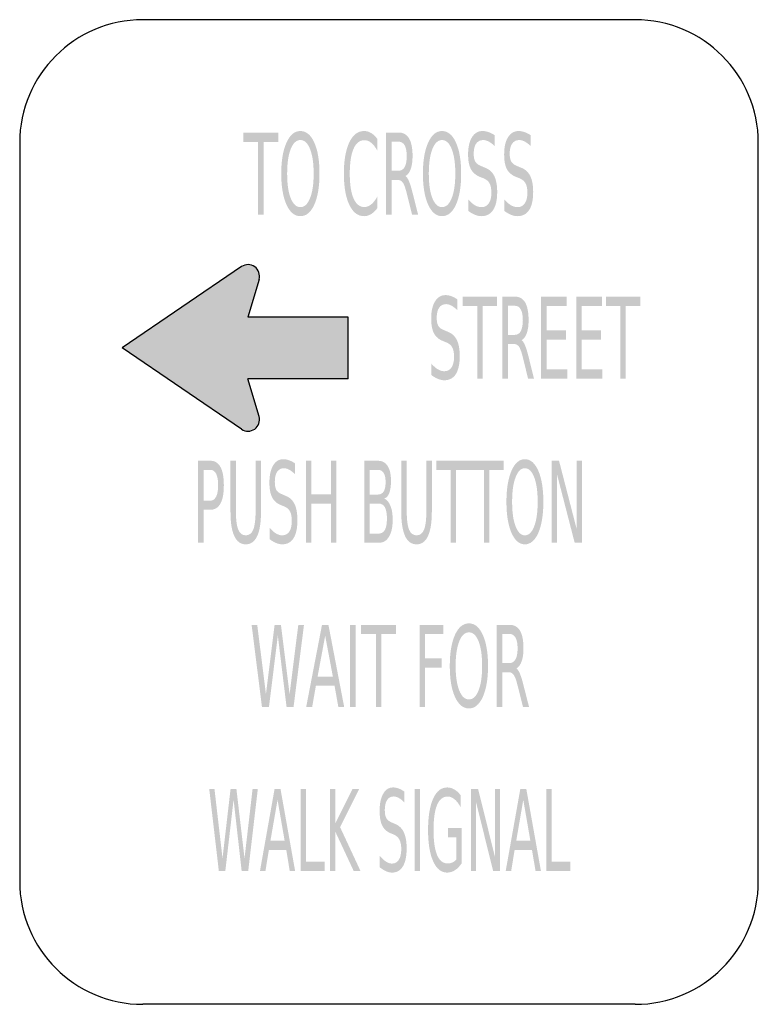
# Model space of a CAD drawing. Header units: inches. Extents: x -0.5 to 0.5, y -0.67 to 0.67.
import ezdxf

# ---------------------------------------------------------------- set-up
doc = ezdxf.new("R2010")
doc.units = ezdxf.units.IN
doc.header["$MEASUREMENT"] = 0

msp = doc.modelspace()

# ---------------------------------------------------------------- hatches: boundary and pattern name
for points in [[(-0.1973, 0.5139), (-0.1499, 0.5139), (-0.1499, 0.5012), (-0.1698, 0.5012), (-0.1698, 0.4028), (-0.1774, 0.4028), (-0.1774, 0.5012), (-0.1973, 0.5012), (-0.1973, 0.5139)], [(-0.3611, 0.2222), (-0.1998, 0.112), (-0.1969, 0.1104), (-0.1938, 0.1096), (-0.1907, 0.1093), (-0.1876, 0.1098), (-0.1847, 0.1107), (-0.1818, 0.1124), (-0.1793, 0.1144), (-0.1776, 0.1171), (-0.1762, 0.12), (-0.1756, 0.1231), (-0.1753, 0.1262), (-0.176, 0.1293), (-0.1909, 0.1804), (-0.0556, 0.1804), (-0.0556, 0.264), (-0.1909, 0.264), (-0.176, 0.3151), (-0.1753, 0.3182), (-0.1756, 0.3213), (-0.1762, 0.3244), (-0.1776, 0.3273), (-0.1793, 0.33), (-0.1818, 0.332), (-0.1847, 0.3338), (-0.1876, 0.3347), (-0.1907, 0.3351), (-0.1938, 0.3347), (-0.1969, 0.3338), (-0.1998, 0.3322), (-0.3611, 0.2222)], [(0.0999, 0.2917), (0.1464, 0.2917), (0.1464, 0.279), (0.1268, 0.279), (0.1268, 0.1806), (0.1194, 0.1806), (0.1194, 0.279), (0.0999, 0.279), (0.0999, 0.2917)], [(0.2059, 0.2917), (0.2406, 0.2917), (0.2406, 0.279), (0.2133, 0.279), (0.2133, 0.2461), (0.2395, 0.2461), (0.2395, 0.2335), (0.2133, 0.2335), (0.2133, 0.1932), (0.2413, 0.1932), (0.2413, 0.1806), (0.2059, 0.1806), (0.2059, 0.2917)], [(0.2535, 0.2917), (0.2883, 0.2917), (0.2883, 0.279), (0.261, 0.279), (0.261, 0.2461), (0.2872, 0.2461), (0.2872, 0.2335), (0.261, 0.2335), (0.261, 0.1932), (0.289, 0.1932), (0.289, 0.1806), (0.2535, 0.1806), (0.2535, 0.2917)], [(0.2936, 0.2917), (0.3401, 0.2917), (0.3401, 0.279), (0.3206, 0.279), (0.3206, 0.1806), (0.3131, 0.1806), (0.3131, 0.279), (0.2936, 0.279), (0.2936, 0.2917)], [(-0.1125, 0.0694), (-0.1052, 0.0694), (-0.1052, 0.0239), (-0.0787, 0.0239), (-0.0787, 0.0694), (-0.0714, 0.0694), (-0.0714, -0.0417), (-0.0787, -0.0417), (-0.0787, 0.0113), (-0.1052, 0.0113), (-0.1052, -0.0417), (-0.1125, -0.0417), (-0.1125, 0.0694)], [(0.0642, 0.0694), (0.1099, 0.0694), (0.1099, 0.0568), (0.0907, 0.0568), (0.0907, -0.0417), (0.0834, -0.0417), (0.0834, 0.0568), (0.0642, 0.0568), (0.0642, 0.0694)], [(0.1094, 0.0694), (0.1551, 0.0694), (0.1551, 0.0568), (0.1359, 0.0568), (0.1359, -0.0417), (0.1286, -0.0417), (0.1286, 0.0568), (0.1094, 0.0568), (0.1094, 0.0694)], [(0.2204, 0.0694), (0.2302, 0.0694), (0.2542, -0.0235), (0.2542, 0.0694), (0.2612, 0.0694), (0.2612, -0.0417), (0.2514, -0.0417), (0.2274, 0.0513), (0.2274, -0.0417), (0.2204, -0.0417), (0.2204, 0.0694)], [(-0.186, -0.1528), (-0.1784, -0.1528), (-0.1666, -0.2467), (-0.1549, -0.1528), (-0.1463, -0.1528), (-0.1346, -0.2467), (-0.1228, -0.1528), (-0.1151, -0.1528), (-0.1292, -0.2639), (-0.1387, -0.2639), (-0.1505, -0.1674), (-0.1625, -0.2639), (-0.172, -0.2639), (-0.186, -0.1528)], [(-0.0526, -0.1528), (-0.045, -0.1528), (-0.045, -0.2639), (-0.0526, -0.2639), (-0.0526, -0.1528)], [(-0.0377, -0.1528), (0.0097, -0.1528), (0.0097, -0.1654), (-0.0102, -0.1654), (-0.0102, -0.2639), (-0.0178, -0.2639), (-0.0178, -0.1654), (-0.0377, -0.1654), (-0.0377, -0.1528)], [(0.0413, -0.1528), (0.0735, -0.1528), (0.0735, -0.1654), (0.0489, -0.1654), (0.0489, -0.1982), (0.0711, -0.1982), (0.0711, -0.2108), (0.0489, -0.2108), (0.0489, -0.2639), (0.0413, -0.2639), (0.0413, -0.1528)], [(-0.2434, -0.375), (-0.2363, -0.375), (-0.2254, -0.4689), (-0.2145, -0.375), (-0.2066, -0.375), (-0.1956, -0.4689), (-0.1847, -0.375), (-0.1776, -0.375), (-0.1906, -0.4861), (-0.1995, -0.4861), (-0.2104, -0.3896), (-0.2216, -0.4861), (-0.2304, -0.4861), (-0.2434, -0.375)], [(-0.1195, -0.375), (-0.1125, -0.375), (-0.1125, -0.4734), (-0.0872, -0.4734), (-0.0872, -0.4861), (-0.1195, -0.4861), (-0.1195, -0.375)], [(-0.0798, -0.375), (-0.0728, -0.375), (-0.0728, -0.4219), (-0.0494, -0.375), (-0.0404, -0.375), (-0.0662, -0.4268), (-0.0386, -0.4861), (-0.0478, -0.4861), (-0.0728, -0.4326), (-0.0728, -0.4861), (-0.0798, -0.4861), (-0.0798, -0.375)], [(0.0349, -0.375), (0.0419, -0.375), (0.0419, -0.4861), (0.0349, -0.4861), (0.0349, -0.375)], [(0.1111, -0.375), (0.1206, -0.375), (0.1437, -0.4679), (0.1437, -0.375), (0.1505, -0.375), (0.1505, -0.4861), (0.141, -0.4861), (0.1179, -0.3931), (0.1179, -0.4861), (0.1111, -0.4861), (0.1111, -0.375)], [(0.2132, -0.375), (0.2203, -0.375), (0.2203, -0.4734), (0.2456, -0.4734), (0.2456, -0.4861), (0.2132, -0.4861), (0.2132, -0.375)]]:
    msp.add_hatch(color=7).paths.add_polyline_path(points)
h = msp.add_hatch(color=7)
edge = h.paths.add_edge_path()
edge.add_spline(control_points=[(-0.12, 0.5159), (-0.1121, 0.5159), (-0.1058, 0.5107), (-0.1011, 0.5002), (-0.0964, 0.4898), (-0.0941, 0.4758), (-0.0941, 0.4582), (-0.0941, 0.4407), (-0.0964, 0.4267), (-0.1011, 0.4163), (-0.1058, 0.4058), (-0.1121, 0.4006), (-0.12, 0.4006), (-0.1278, 0.4006), (-0.1341, 0.4058), (-0.1388, 0.4162), (-0.1435, 0.4267), (-0.1459, 0.4407), (-0.1459, 0.4582), (-0.1459, 0.4758), (-0.1435, 0.4898), (-0.1388, 0.5002), (-0.1341, 0.5107), (-0.1278, 0.5159), (-0.12, 0.5159)], knot_values=[0, 0, 0, 0, 1, 1, 1, 2, 2, 2, 3, 3, 3, 4, 4, 4, 5, 5, 5, 6, 6, 6, 7, 7, 7, 8, 8, 8, 8], degree=3, periodic=0)
edge = h.paths.add_edge_path(flags=0)
edge.add_spline(control_points=[(-0.12, 0.5037), (-0.1255, 0.5037), (-0.1298, 0.4996), (-0.1331, 0.4915), (-0.1363, 0.4833), (-0.1379, 0.4723), (-0.1379, 0.4582), (-0.1379, 0.4442), (-0.1363, 0.4332), (-0.1331, 0.425), (-0.1298, 0.4169), (-0.1255, 0.4128), (-0.12, 0.4128), (-0.1144, 0.4128), (-0.1101, 0.4169), (-0.1069, 0.425), (-0.1036, 0.4332), (-0.102, 0.4442), (-0.102, 0.4582), (-0.102, 0.4723), (-0.1036, 0.4833), (-0.1069, 0.4915), (-0.1101, 0.4996), (-0.1144, 0.5037), (-0.12, 0.5037)], knot_values=[0, 0, 0, 0, 1, 1, 1, 2, 2, 2, 3, 3, 3, 4, 4, 4, 5, 5, 5, 6, 6, 6, 7, 7, 7, 8, 8, 8, 8], degree=3, periodic=0)
h = msp.add_hatch(color=7)
edge = h.paths.add_edge_path()
edge.add_line((-0.0159, 0.5053), (-0.0159, 0.4895))
edge.add_spline(control_points=[(-0.0159, 0.4895), (-0.0185, 0.4942), (-0.0212, 0.4977), (-0.0241, 0.5), (-0.027, 0.5024), (-0.0301, 0.5035), (-0.0333, 0.5035), (-0.0397, 0.5035), (-0.0446, 0.4997), (-0.048, 0.4919), (-0.0514, 0.4841), (-0.0531, 0.4729), (-0.0531, 0.4582), (-0.0531, 0.4436), (-0.0514, 0.4324), (-0.048, 0.4246), (-0.0446, 0.4169), (-0.0397, 0.413), (-0.0333, 0.413), (-0.0301, 0.413), (-0.027, 0.4141), (-0.0241, 0.4165), (-0.0212, 0.4188), (-0.0185, 0.4223), (-0.0159, 0.427)], knot_values=[0, 0, 0, 0, 1, 1, 1, 2, 2, 2, 3, 3, 3, 4, 4, 4, 5, 5, 5, 6, 6, 6, 7, 7, 7, 8, 8, 8, 8], degree=3, periodic=0)
edge.add_line((-0.0159, 0.427), (-0.0159, 0.4113))
edge.add_spline(control_points=[(-0.0159, 0.4113), (-0.0186, 0.4078), (-0.0214, 0.4051), (-0.0243, 0.4033), (-0.0273, 0.4015), (-0.0304, 0.4006), (-0.0337, 0.4006), (-0.0422, 0.4006), (-0.0489, 0.4058), (-0.0538, 0.4161), (-0.0586, 0.4264), (-0.0611, 0.4404), (-0.0611, 0.4582), (-0.0611, 0.4761), (-0.0586, 0.4902), (-0.0538, 0.5005), (-0.0489, 0.5107), (-0.0422, 0.5159), (-0.0337, 0.5159), (-0.0304, 0.5159), (-0.0272, 0.515), (-0.0243, 0.5133), (-0.0213, 0.5115), (-0.0185, 0.5089), (-0.0159, 0.5053)], knot_values=[0, 0, 0, 0, 1, 1, 1, 2, 2, 2, 3, 3, 3, 4, 4, 4, 5, 5, 5, 6, 6, 6, 7, 7, 7, 8, 8, 8, 8], degree=3, periodic=0)
h = msp.add_hatch(color=7)
edge = h.paths.add_edge_path()
edge.add_spline(control_points=[(0.0223, 0.4549), (0.024, 0.4538), (0.0256, 0.4514), (0.0271, 0.4479), (0.0286, 0.4443), (0.0301, 0.4394), (0.0317, 0.4331)], knot_values=[0, 0, 0, 0, 1, 1, 1, 2, 2, 2, 2], degree=3, periodic=0)
edge.add_line((0.0317, 0.4331), (0.0394, 0.4028))
edge.add_line((0.0394, 0.4028), (0.0312, 0.4028))
edge.add_line((0.0312, 0.4028), (0.0241, 0.4313))
edge.add_spline(control_points=[(0.0241, 0.4313), (0.0222, 0.4387), (0.0205, 0.4437), (0.0187, 0.4461), (0.017, 0.4485), (0.0146, 0.4497), (0.0116, 0.4497)], knot_values=[0, 0, 0, 0, 1, 1, 1, 2, 2, 2, 2], degree=3, periodic=0)
edge.add_line((0.0116, 0.4497), (0.0034, 0.4497))
edge.add_line((0.0034, 0.4497), (0.0034, 0.4028))
edge.add_line((0.0034, 0.4028), (-0.0042, 0.4028))
edge.add_line((-0.0042, 0.4028), (-0.0042, 0.5139))
edge.add_line((-0.0042, 0.5139), (0.0129, 0.5139))
edge.add_spline(control_points=[(0.0129, 0.5139), (0.0193, 0.5139), (0.0241, 0.5112), (0.0272, 0.5059), (0.0303, 0.5006), (0.0319, 0.4926), (0.0319, 0.4819), (0.0319, 0.4749), (0.0311, 0.4691), (0.0295, 0.4645), (0.0279, 0.4599), (0.0255, 0.4567), (0.0223, 0.4549)], knot_values=[0, 0, 0, 0, 1, 1, 1, 2, 2, 2, 3, 3, 3, 4, 4, 4, 4], degree=3, periodic=0)
edge = h.paths.add_edge_path(flags=0)
edge.add_line((0.0034, 0.5015), (0.0034, 0.4621))
edge.add_line((0.0034, 0.4621), (0.0129, 0.4621))
edge.add_spline(control_points=[(0.0129, 0.4621), (0.0165, 0.4621), (0.0193, 0.4638), (0.0212, 0.4671), (0.023, 0.4705), (0.024, 0.4754), (0.024, 0.4819), (0.024, 0.4884), (0.023, 0.4933), (0.0212, 0.4966), (0.0193, 0.4999), (0.0165, 0.5015), (0.0129, 0.5015)], knot_values=[0, 0, 0, 0, 1, 1, 1, 2, 2, 2, 3, 3, 3, 4, 4, 4, 4], degree=3, periodic=0)
edge.add_line((0.0129, 0.5015), (0.0034, 0.5015))
h = msp.add_hatch(color=7)
edge = h.paths.add_edge_path()
edge.add_spline(control_points=[(0.0718, 0.5159), (0.0797, 0.5159), (0.086, 0.5107), (0.0907, 0.5002), (0.0954, 0.4898), (0.0977, 0.4758), (0.0977, 0.4582), (0.0977, 0.4407), (0.0954, 0.4267), (0.0907, 0.4163), (0.086, 0.4058), (0.0797, 0.4006), (0.0718, 0.4006), (0.064, 0.4006), (0.0577, 0.4058), (0.053, 0.4162), (0.0483, 0.4267), (0.0459, 0.4407), (0.0459, 0.4582), (0.0459, 0.4758), (0.0483, 0.4898), (0.053, 0.5002), (0.0577, 0.5107), (0.064, 0.5159), (0.0718, 0.5159)], knot_values=[0, 0, 0, 0, 1, 1, 1, 2, 2, 2, 3, 3, 3, 4, 4, 4, 5, 5, 5, 6, 6, 6, 7, 7, 7, 8, 8, 8, 8], degree=3, periodic=0)
edge = h.paths.add_edge_path(flags=0)
edge.add_spline(control_points=[(0.0718, 0.5037), (0.0663, 0.5037), (0.062, 0.4996), (0.0587, 0.4915), (0.0555, 0.4833), (0.0539, 0.4723), (0.0539, 0.4582), (0.0539, 0.4442), (0.0555, 0.4332), (0.0587, 0.425), (0.062, 0.4169), (0.0663, 0.4128), (0.0718, 0.4128), (0.0773, 0.4128), (0.0817, 0.4169), (0.0849, 0.425), (0.0881, 0.4332), (0.0898, 0.4442), (0.0898, 0.4582), (0.0898, 0.4723), (0.0881, 0.4833), (0.0849, 0.4915), (0.0817, 0.4996), (0.0773, 0.5037), (0.0718, 0.5037)], knot_values=[0, 0, 0, 0, 1, 1, 1, 2, 2, 2, 3, 3, 3, 4, 4, 4, 5, 5, 5, 6, 6, 6, 7, 7, 7, 8, 8, 8, 8], degree=3, periodic=0)
h = msp.add_hatch(color=7)
edge = h.paths.add_edge_path()
edge.add_line((0.1431, 0.5102), (0.1431, 0.4956))
edge.add_spline(control_points=[(0.1431, 0.4956), (0.1402, 0.4983), (0.1375, 0.5003), (0.135, 0.5017), (0.1324, 0.503), (0.13, 0.5037), (0.1276, 0.5037), (0.1235, 0.5037), (0.1203, 0.5021), (0.118, 0.4989), (0.1158, 0.4958), (0.1147, 0.4912), (0.1147, 0.4854), (0.1147, 0.4805), (0.1154, 0.4768), (0.1169, 0.4743), (0.1184, 0.4718), (0.1212, 0.4697), (0.1254, 0.4682)], knot_values=[0, 0, 0, 0, 1, 1, 1, 2, 2, 2, 3, 3, 3, 4, 4, 4, 5, 5, 5, 6, 6, 6, 6], degree=3, periodic=0)
edge.add_line((0.1254, 0.4682), (0.1299, 0.4663))
edge.add_spline(control_points=[(0.1299, 0.4663), (0.1356, 0.4642), (0.1398, 0.4604), (0.1425, 0.4551), (0.1451, 0.4497), (0.1465, 0.4425), (0.1465, 0.4334), (0.1465, 0.4227), (0.1447, 0.4145), (0.141, 0.409), (0.1374, 0.4034), (0.1321, 0.4006), (0.1251, 0.4006), (0.1224, 0.4006), (0.1196, 0.4012), (0.1166, 0.4024), (0.1136, 0.4036), (0.1105, 0.4054), (0.1073, 0.4077)], knot_values=[0, 0, 0, 0, 1, 1, 1, 2, 2, 2, 3, 3, 3, 4, 4, 4, 5, 5, 5, 6, 6, 6, 6], degree=3, periodic=0)
edge.add_line((0.1073, 0.4077), (0.1073, 0.4232))
edge.add_spline(control_points=[(0.1073, 0.4232), (0.1104, 0.4197), (0.1134, 0.4172), (0.1163, 0.4154), (0.1193, 0.4137), (0.1222, 0.4128), (0.1251, 0.4128), (0.1294, 0.4128), (0.1327, 0.4145), (0.1351, 0.4179), (0.1374, 0.4213), (0.1386, 0.4261), (0.1386, 0.4323), (0.1386, 0.4378), (0.1378, 0.442), (0.1361, 0.4451), (0.1344, 0.4482), (0.1316, 0.4505), (0.1277, 0.452)], knot_values=[0, 0, 0, 0, 1, 1, 1, 2, 2, 2, 3, 3, 3, 4, 4, 4, 5, 5, 5, 6, 6, 6, 6], degree=3, periodic=0)
edge.add_line((0.1277, 0.452), (0.1231, 0.4538))
edge.add_spline(control_points=[(0.1231, 0.4538), (0.1175, 0.4561), (0.1134, 0.4596), (0.1109, 0.4643), (0.1084, 0.4691), (0.1071, 0.4757), (0.1071, 0.4842), (0.1071, 0.494), (0.1088, 0.5018), (0.1123, 0.5074), (0.1158, 0.5131), (0.1206, 0.5159), (0.1267, 0.5159), (0.1294, 0.5159), (0.132, 0.5154), (0.1348, 0.5145), (0.1375, 0.5135), (0.1403, 0.5121), (0.1431, 0.5102)], knot_values=[0, 0, 0, 0, 1, 1, 1, 2, 2, 2, 3, 3, 3, 4, 4, 4, 5, 5, 5, 6, 6, 6, 6], degree=3, periodic=0)
h = msp.add_hatch(color=7)
edge = h.paths.add_edge_path()
edge.add_line((0.1919, 0.5102), (0.1919, 0.4956))
edge.add_spline(control_points=[(0.1919, 0.4956), (0.189, 0.4983), (0.1863, 0.5003), (0.1837, 0.5017), (0.1812, 0.503), (0.1787, 0.5037), (0.1764, 0.5037), (0.1722, 0.5037), (0.169, 0.5021), (0.1668, 0.4989), (0.1646, 0.4958), (0.1634, 0.4912), (0.1634, 0.4854), (0.1634, 0.4805), (0.1642, 0.4768), (0.1657, 0.4743), (0.1672, 0.4718), (0.17, 0.4697), (0.1742, 0.4682)], knot_values=[0, 0, 0, 0, 1, 1, 1, 2, 2, 2, 3, 3, 3, 4, 4, 4, 5, 5, 5, 6, 6, 6, 6], degree=3, periodic=0)
edge.add_line((0.1742, 0.4682), (0.1787, 0.4663))
edge.add_spline(control_points=[(0.1787, 0.4663), (0.1844, 0.4642), (0.1885, 0.4604), (0.1912, 0.4551), (0.1939, 0.4497), (0.1952, 0.4425), (0.1952, 0.4334), (0.1952, 0.4227), (0.1934, 0.4145), (0.1898, 0.409), (0.1862, 0.4034), (0.1808, 0.4006), (0.1738, 0.4006), (0.1712, 0.4006), (0.1683, 0.4012), (0.1653, 0.4024), (0.1623, 0.4036), (0.1593, 0.4054), (0.1561, 0.4077)], knot_values=[0, 0, 0, 0, 1, 1, 1, 2, 2, 2, 3, 3, 3, 4, 4, 4, 5, 5, 5, 6, 6, 6, 6], degree=3, periodic=0)
edge.add_line((0.1561, 0.4077), (0.1561, 0.4232))
edge.add_spline(control_points=[(0.1561, 0.4232), (0.1591, 0.4197), (0.1622, 0.4172), (0.1651, 0.4154), (0.1681, 0.4137), (0.171, 0.4128), (0.1738, 0.4128), (0.1781, 0.4128), (0.1815, 0.4145), (0.1838, 0.4179), (0.1862, 0.4213), (0.1874, 0.4261), (0.1874, 0.4323), (0.1874, 0.4378), (0.1865, 0.442), (0.1848, 0.4451), (0.1831, 0.4482), (0.1803, 0.4505), (0.1765, 0.452)], knot_values=[0, 0, 0, 0, 1, 1, 1, 2, 2, 2, 3, 3, 3, 4, 4, 4, 5, 5, 5, 6, 6, 6, 6], degree=3, periodic=0)
edge.add_line((0.1765, 0.452), (0.1719, 0.4538))
edge.add_spline(control_points=[(0.1719, 0.4538), (0.1662, 0.4561), (0.1621, 0.4596), (0.1596, 0.4643), (0.1571, 0.4691), (0.1559, 0.4757), (0.1559, 0.4842), (0.1559, 0.494), (0.1576, 0.5018), (0.1611, 0.5074), (0.1646, 0.5131), (0.1694, 0.5159), (0.1755, 0.5159), (0.1781, 0.5159), (0.1808, 0.5154), (0.1835, 0.5145), (0.1863, 0.5135), (0.189, 0.5121), (0.1919, 0.5102)], knot_values=[0, 0, 0, 0, 1, 1, 1, 2, 2, 2, 3, 3, 3, 4, 4, 4, 5, 5, 5, 6, 6, 6, 6], degree=3, periodic=0)
h = msp.add_hatch(color=7)
edge = h.paths.add_edge_path()
edge.add_line((0.0925, 0.288), (0.0925, 0.2734))
edge.add_spline(control_points=[(0.0925, 0.2734), (0.0897, 0.2761), (0.087, 0.2781), (0.0845, 0.2795), (0.082, 0.2808), (0.0796, 0.2815), (0.0773, 0.2815), (0.0732, 0.2815), (0.0701, 0.2799), (0.0679, 0.2767), (0.0657, 0.2735), (0.0646, 0.269), (0.0646, 0.2632), (0.0646, 0.2583), (0.0653, 0.2545), (0.0668, 0.252), (0.0682, 0.2495), (0.071, 0.2475), (0.0751, 0.246)], knot_values=[0, 0, 0, 0, 1, 1, 1, 2, 2, 2, 3, 3, 3, 4, 4, 4, 5, 5, 5, 6, 6, 6, 6], degree=3, periodic=0)
edge.add_line((0.0751, 0.246), (0.0796, 0.2441))
edge.add_spline(control_points=[(0.0796, 0.2441), (0.0851, 0.242), (0.0892, 0.2382), (0.0919, 0.2328), (0.0945, 0.2275), (0.0958, 0.2202), (0.0958, 0.2112), (0.0958, 0.2005), (0.094, 0.1923), (0.0905, 0.1867), (0.0869, 0.1812), (0.0817, 0.1784), (0.0748, 0.1784), (0.0722, 0.1784), (0.0694, 0.179), (0.0665, 0.1802), (0.0635, 0.1814), (0.0605, 0.1831), (0.0573, 0.1855)], knot_values=[0, 0, 0, 0, 1, 1, 1, 2, 2, 2, 3, 3, 3, 4, 4, 4, 5, 5, 5, 6, 6, 6, 6], degree=3, periodic=0)
edge.add_line((0.0573, 0.1855), (0.0573, 0.2009))
edge.add_spline(control_points=[(0.0573, 0.2009), (0.0604, 0.1975), (0.0633, 0.1949), (0.0662, 0.1932), (0.0691, 0.1915), (0.072, 0.1906), (0.0748, 0.1906), (0.079, 0.1906), (0.0823, 0.1923), (0.0846, 0.1957), (0.0869, 0.199), (0.0881, 0.2039), (0.0881, 0.2101), (0.0881, 0.2156), (0.0873, 0.2198), (0.0856, 0.2229), (0.0839, 0.226), (0.0812, 0.2283), (0.0774, 0.2298)], knot_values=[0, 0, 0, 0, 1, 1, 1, 2, 2, 2, 3, 3, 3, 4, 4, 4, 5, 5, 5, 6, 6, 6, 6], degree=3, periodic=0)
edge.add_line((0.0774, 0.2298), (0.0729, 0.2316))
edge.add_spline(control_points=[(0.0729, 0.2316), (0.0673, 0.2338), (0.0633, 0.2373), (0.0608, 0.2421), (0.0584, 0.2469), (0.0571, 0.2535), (0.0571, 0.262), (0.0571, 0.2718), (0.0589, 0.2795), (0.0623, 0.2852), (0.0657, 0.2908), (0.0704, 0.2937), (0.0764, 0.2937), (0.079, 0.2937), (0.0816, 0.2932), (0.0843, 0.2923), (0.087, 0.2913), (0.0897, 0.2899), (0.0925, 0.288)], knot_values=[0, 0, 0, 0, 1, 1, 1, 2, 2, 2, 3, 3, 3, 4, 4, 4, 5, 5, 5, 6, 6, 6, 6], degree=3, periodic=0)
h = msp.add_hatch(color=7)
edge = h.paths.add_edge_path()
edge.add_spline(control_points=[(0.1796, 0.2327), (0.1812, 0.2316), (0.1827, 0.2292), (0.1842, 0.2257), (0.1857, 0.2221), (0.1872, 0.2172), (0.1888, 0.2109)], knot_values=[0, 0, 0, 0, 1, 1, 1, 2, 2, 2, 2], degree=3, periodic=0)
edge.add_line((0.1888, 0.2109), (0.1963, 0.1806))
edge.add_line((0.1963, 0.1806), (0.1883, 0.1806))
edge.add_line((0.1883, 0.1806), (0.1813, 0.2091))
edge.add_spline(control_points=[(0.1813, 0.2091), (0.1795, 0.2165), (0.1777, 0.2214), (0.176, 0.2239), (0.1743, 0.2263), (0.172, 0.2275), (0.169, 0.2275)], knot_values=[0, 0, 0, 0, 1, 1, 1, 2, 2, 2, 2], degree=3, periodic=0)
edge.add_line((0.169, 0.2275), (0.1609, 0.2275))
edge.add_line((0.1609, 0.2275), (0.1609, 0.1806))
edge.add_line((0.1609, 0.1806), (0.1535, 0.1806))
edge.add_line((0.1535, 0.1806), (0.1535, 0.2917))
edge.add_line((0.1535, 0.2917), (0.1703, 0.2917))
edge.add_spline(control_points=[(0.1703, 0.2917), (0.1766, 0.2917), (0.1813, 0.289), (0.1844, 0.2837), (0.1874, 0.2784), (0.189, 0.2704), (0.189, 0.2597), (0.189, 0.2527), (0.1882, 0.2469), (0.1866, 0.2423), (0.185, 0.2376), (0.1826, 0.2344), (0.1796, 0.2327)], knot_values=[0, 0, 0, 0, 1, 1, 1, 2, 2, 2, 3, 3, 3, 4, 4, 4, 4], degree=3, periodic=0)
edge = h.paths.add_edge_path(flags=0)
edge.add_line((0.1609, 0.2793), (0.1609, 0.2399))
edge.add_line((0.1609, 0.2399), (0.1703, 0.2399))
edge.add_spline(control_points=[(0.1703, 0.2399), (0.1739, 0.2399), (0.1766, 0.2415), (0.1784, 0.2449), (0.1802, 0.2482), (0.1812, 0.2532), (0.1812, 0.2597), (0.1812, 0.2662), (0.1802, 0.2711), (0.1784, 0.2744), (0.1766, 0.2777), (0.1739, 0.2793), (0.1703, 0.2793)], knot_values=[0, 0, 0, 0, 1, 1, 1, 2, 2, 2, 3, 3, 3, 4, 4, 4, 4], degree=3, periodic=0)
edge.add_line((0.1703, 0.2793), (0.1609, 0.2793))
h = msp.add_hatch(color=7)
edge = h.paths.add_edge_path()
edge.add_line((-0.2584, 0.0694), (-0.2419, 0.0694))
edge.add_spline(control_points=[(-0.2419, 0.0694), (-0.2359, 0.0694), (-0.2313, 0.0666), (-0.2282, 0.061), (-0.2251, 0.0554), (-0.2236, 0.0471), (-0.2236, 0.0363), (-0.2236, 0.0253), (-0.2251, 0.017), (-0.2282, 0.0114), (-0.2313, 0.0058), (-0.2359, 0.003), (-0.2419, 0.003)], knot_values=[0, 0, 0, 0, 1, 1, 1, 2, 2, 2, 3, 3, 3, 4, 4, 4, 4], degree=3, periodic=0)
edge.add_line((-0.2419, 0.003), (-0.2511, 0.003))
edge.add_line((-0.2511, 0.003), (-0.2511, -0.0417))
edge.add_line((-0.2511, -0.0417), (-0.2584, -0.0417))
edge.add_line((-0.2584, -0.0417), (-0.2584, 0.0694))
edge = h.paths.add_edge_path(flags=0)
edge.add_line((-0.2511, 0.0571), (-0.2511, 0.0153))
edge.add_line((-0.2511, 0.0153), (-0.2419, 0.0153))
edge.add_spline(control_points=[(-0.2419, 0.0153), (-0.2385, 0.0153), (-0.2359, 0.0172), (-0.234, 0.0208), (-0.2322, 0.0244), (-0.2313, 0.0296), (-0.2313, 0.0363), (-0.2313, 0.0429), (-0.2322, 0.048), (-0.234, 0.0517), (-0.2359, 0.0553), (-0.2385, 0.0571), (-0.2419, 0.0571)], knot_values=[0, 0, 0, 0, 1, 1, 1, 2, 2, 2, 3, 3, 3, 4, 4, 4, 4], degree=3, periodic=0)
edge.add_line((-0.2419, 0.0571), (-0.2511, 0.0571))
h = msp.add_hatch(color=7)
edge = h.paths.add_edge_path()
edge.add_line((-0.2146, 0.0694), (-0.2073, 0.0694))
edge.add_line((-0.2073, 0.0694), (-0.2073, 0.002))
edge.add_spline(control_points=[(-0.2073, 0.002), (-0.2073, -0.01), (-0.2062, -0.0185), (-0.2041, -0.0238), (-0.202, -0.029), (-0.1986, -0.0316), (-0.1939, -0.0316), (-0.1892, -0.0316), (-0.1858, -0.029), (-0.1838, -0.0238), (-0.1817, -0.0185), (-0.1806, -0.01), (-0.1806, 0.002)], knot_values=[0, 0, 0, 0, 1, 1, 1, 2, 2, 2, 3, 3, 3, 4, 4, 4, 4], degree=3, periodic=0)
edge.add_line((-0.1806, 0.002), (-0.1806, 0.0694))
edge.add_line((-0.1806, 0.0694), (-0.1733, 0.0694))
edge.add_line((-0.1733, 0.0694), (-0.1733, 0.0001))
edge.add_spline(control_points=[(-0.1733, 0.0001), (-0.1733, -0.0144), (-0.175, -0.0253), (-0.1785, -0.0327), (-0.182, -0.0401), (-0.1871, -0.0438), (-0.1939, -0.0438), (-0.2008, -0.0438), (-0.2059, -0.0401), (-0.2094, -0.0327), (-0.2129, -0.0253), (-0.2146, -0.0144), (-0.2146, 0.0001)], knot_values=[0, 0, 0, 0, 1, 1, 1, 2, 2, 2, 3, 3, 3, 4, 4, 4, 4], degree=3, periodic=0)
edge.add_line((-0.2146, 0.0001), (-0.2146, 0.0694))
h = msp.add_hatch(color=7)
edge = h.paths.add_edge_path()
edge.add_line((-0.1272, 0.0658), (-0.1272, 0.0511))
edge.add_spline(control_points=[(-0.1272, 0.0511), (-0.13, 0.0539), (-0.1326, 0.0559), (-0.135, 0.0572), (-0.1375, 0.0586), (-0.1399, 0.0593), (-0.1422, 0.0593), (-0.1462, 0.0593), (-0.1492, 0.0577), (-0.1514, 0.0545), (-0.1535, 0.0513), (-0.1546, 0.0468), (-0.1546, 0.0409), (-0.1546, 0.036), (-0.1539, 0.0323), (-0.1525, 0.0298), (-0.151, 0.0273), (-0.1483, 0.0253), (-0.1443, 0.0238)], knot_values=[0, 0, 0, 0, 1, 1, 1, 2, 2, 2, 3, 3, 3, 4, 4, 4, 5, 5, 5, 6, 6, 6, 6], degree=3, periodic=0)
edge.add_line((-0.1443, 0.0238), (-0.1399, 0.0219))
edge.add_spline(control_points=[(-0.1399, 0.0219), (-0.1344, 0.0198), (-0.1304, 0.016), (-0.1278, 0.0106), (-0.1252, 0.0052), (-0.124, -0.002), (-0.124, -0.011), (-0.124, -0.0218), (-0.1257, -0.0299), (-0.1292, -0.0355), (-0.1327, -0.041), (-0.1378, -0.0438), (-0.1446, -0.0438), (-0.1472, -0.0438), (-0.1499, -0.0432), (-0.1528, -0.042), (-0.1557, -0.0408), (-0.1587, -0.0391), (-0.1617, -0.0367)], knot_values=[0, 0, 0, 0, 1, 1, 1, 2, 2, 2, 3, 3, 3, 4, 4, 4, 5, 5, 5, 6, 6, 6, 6], degree=3, periodic=0)
edge.add_line((-0.1617, -0.0367), (-0.1617, -0.0213))
edge.add_spline(control_points=[(-0.1617, -0.0213), (-0.1588, -0.0247), (-0.1559, -0.0273), (-0.153, -0.029), (-0.1502, -0.0307), (-0.1474, -0.0316), (-0.1446, -0.0316), (-0.1405, -0.0316), (-0.1372, -0.0299), (-0.135, -0.0266), (-0.1327, -0.0232), (-0.1316, -0.0184), (-0.1316, -0.0121), (-0.1316, -0.0067), (-0.1324, -0.0024), (-0.134, 0.0007), (-0.1356, 0.0038), (-0.1383, 0.0061), (-0.142, 0.0076)], knot_values=[0, 0, 0, 0, 1, 1, 1, 2, 2, 2, 3, 3, 3, 4, 4, 4, 5, 5, 5, 6, 6, 6, 6], degree=3, periodic=0)
edge.add_line((-0.142, 0.0076), (-0.1465, 0.0094))
edge.add_spline(control_points=[(-0.1465, 0.0094), (-0.1519, 0.0116), (-0.1559, 0.0151), (-0.1583, 0.0199), (-0.1607, 0.0246), (-0.1619, 0.0313), (-0.1619, 0.0398), (-0.1619, 0.0496), (-0.1603, 0.0573), (-0.1569, 0.063), (-0.1535, 0.0686), (-0.1489, 0.0715), (-0.143, 0.0715), (-0.1405, 0.0715), (-0.1379, 0.071), (-0.1352, 0.07), (-0.1326, 0.0691), (-0.1299, 0.0677), (-0.1272, 0.0658)], knot_values=[0, 0, 0, 0, 1, 1, 1, 2, 2, 2, 3, 3, 3, 4, 4, 4, 5, 5, 5, 6, 6, 6, 6], degree=3, periodic=0)
h = msp.add_hatch(color=7)
edge = h.paths.add_edge_path()
edge.add_line((-0.0333, 0.0694), (-0.0147, 0.0694))
edge.add_spline(control_points=[(-0.0147, 0.0694), (-0.0091, 0.0694), (-0.0048, 0.0671), (-0.0018, 0.0623), (0.0012, 0.0575), (0.0027, 0.0508), (0.0027, 0.042), (0.0027, 0.0352), (0.0019, 0.0298), (0.0004, 0.0258), (-0.0011, 0.0217), (-0.0034, 0.0192), (-0.0064, 0.0182)], knot_values=[0, 0, 0, 0, 1, 1, 1, 2, 2, 2, 3, 3, 3, 4, 4, 4, 4], degree=3, periodic=0)
edge.add_spline(control_points=[(-0.0064, 0.0182), (-0.0028, 0.0167), (0, 0.0133), (0.002, 0.0083), (0.004, 0.0033), (0.005, -0.003), (0.005, -0.0106), (0.005, -0.0205), (0.0033, -0.0281), (0, -0.0335), (-0.0032, -0.039), (-0.0079, -0.0417), (-0.014, -0.0417)], knot_values=[0, 0, 0, 0, 1, 1, 1, 2, 2, 2, 3, 3, 3, 4, 4, 4, 4], degree=3, periodic=0)
edge.add_line((-0.014, -0.0417), (-0.0333, -0.0417))
edge.add_line((-0.0333, -0.0417), (-0.0333, 0.0694))
edge = h.paths.add_edge_path(flags=0)
edge.add_line((-0.026, 0.0114), (-0.026, -0.0293))
edge.add_line((-0.026, -0.0293), (-0.0143, -0.0293))
edge.add_spline(control_points=[(-0.0143, -0.0293), (-0.0104, -0.0293), (-0.0075, -0.0276), (-0.0056, -0.0243), (-0.0037, -0.0209), (-0.0028, -0.0158), (-0.0028, -0.0089), (-0.0028, -0.002), (-0.0037, 0.0032), (-0.0056, 0.0065), (-0.0075, 0.0098), (-0.0104, 0.0114), (-0.0143, 0.0114)], knot_values=[0, 0, 0, 0, 1, 1, 1, 2, 2, 2, 3, 3, 3, 4, 4, 4, 4], degree=3, periodic=0)
edge.add_line((-0.0143, 0.0114), (-0.026, 0.0114))
edge = h.paths.add_edge_path(flags=0)
edge.add_line((-0.026, 0.0571), (-0.026, 0.0236))
edge.add_line((-0.026, 0.0236), (-0.0152, 0.0236))
edge.add_spline(control_points=[(-0.0152, 0.0236), (-0.0116, 0.0236), (-0.009, 0.025), (-0.0072, 0.0277), (-0.0055, 0.0305), (-0.0046, 0.0347), (-0.0046, 0.0404), (-0.0046, 0.046), (-0.0055, 0.0502), (-0.0072, 0.0529), (-0.009, 0.0557), (-0.0116, 0.0571), (-0.0152, 0.0571)], knot_values=[0, 0, 0, 0, 1, 1, 1, 2, 2, 2, 3, 3, 3, 4, 4, 4, 4], degree=3, periodic=0)
edge.add_line((-0.0152, 0.0571), (-0.026, 0.0571))
h = msp.add_hatch(color=7)
edge = h.paths.add_edge_path()
edge.add_line((0.0166, 0.0694), (0.024, 0.0694))
edge.add_line((0.024, 0.0694), (0.024, 0.002))
edge.add_spline(control_points=[(0.024, 0.002), (0.024, -0.01), (0.025, -0.0185), (0.0271, -0.0238), (0.0292, -0.029), (0.0326, -0.0316), (0.0373, -0.0316), (0.042, -0.0316), (0.0454, -0.029), (0.0475, -0.0238), (0.0496, -0.0185), (0.0506, -0.01), (0.0506, 0.002)], knot_values=[0, 0, 0, 0, 1, 1, 1, 2, 2, 2, 3, 3, 3, 4, 4, 4, 4], degree=3, periodic=0)
edge.add_line((0.0506, 0.002), (0.0506, 0.0694))
edge.add_line((0.0506, 0.0694), (0.058, 0.0694))
edge.add_line((0.058, 0.0694), (0.058, 0.0001))
edge.add_spline(control_points=[(0.058, 0.0001), (0.058, -0.0144), (0.0562, -0.0253), (0.0527, -0.0327), (0.0493, -0.0401), (0.0441, -0.0438), (0.0373, -0.0438), (0.0305, -0.0438), (0.0253, -0.0401), (0.0218, -0.0327), (0.0184, -0.0253), (0.0166, -0.0144), (0.0166, 0.0001)], knot_values=[0, 0, 0, 0, 1, 1, 1, 2, 2, 2, 3, 3, 3, 4, 4, 4, 4], degree=3, periodic=0)
edge.add_line((0.0166, 0.0001), (0.0166, 0.0694))
h = msp.add_hatch(color=7)
edge = h.paths.add_edge_path()
edge.add_spline(control_points=[(0.184, 0.0715), (0.1916, 0.0715), (0.1976, 0.0662), (0.2022, 0.0558), (0.2067, 0.0454), (0.209, 0.0313), (0.209, 0.0138), (0.209, -0.0037), (0.2067, -0.0177), (0.2022, -0.0282), (0.1976, -0.0386), (0.1916, -0.0438), (0.184, -0.0438), (0.1764, -0.0438), (0.1704, -0.0386), (0.1658, -0.0282), (0.1613, -0.0178), (0.159, -0.0038), (0.159, 0.0138), (0.159, 0.0313), (0.1613, 0.0454), (0.1658, 0.0558), (0.1704, 0.0662), (0.1764, 0.0715), (0.184, 0.0715)], knot_values=[0, 0, 0, 0, 1, 1, 1, 2, 2, 2, 3, 3, 3, 4, 4, 4, 5, 5, 5, 6, 6, 6, 7, 7, 7, 8, 8, 8, 8], degree=3, periodic=0)
edge = h.paths.add_edge_path(flags=0)
edge.add_spline(control_points=[(0.184, 0.0593), (0.1787, 0.0593), (0.1745, 0.0552), (0.1714, 0.047), (0.1682, 0.0389), (0.1667, 0.0278), (0.1667, 0.0138), (0.1667, -0.0002), (0.1682, -0.0113), (0.1714, -0.0194), (0.1745, -0.0275), (0.1787, -0.0316), (0.184, -0.0316), (0.1893, -0.0316), (0.1935, -0.0275), (0.1966, -0.0194), (0.1997, -0.0113), (0.2013, -0.0002), (0.2013, 0.0138), (0.2013, 0.0278), (0.1997, 0.0389), (0.1966, 0.047), (0.1935, 0.0552), (0.1893, 0.0593), (0.184, 0.0593)], knot_values=[0, 0, 0, 0, 1, 1, 1, 2, 2, 2, 3, 3, 3, 4, 4, 4, 5, 5, 5, 6, 6, 6, 7, 7, 7, 8, 8, 8, 8], degree=3, periodic=0)
h = msp.add_hatch(color=7)
h.paths.add_polyline_path([(-0.0907, -0.1528), (-0.082, -0.1528), (-0.0607, -0.2639), (-0.0686, -0.2639), (-0.0737, -0.2354), (-0.099, -0.2354), (-0.104, -0.2639), (-0.1121, -0.2639), (-0.0907, -0.1528)])
h.paths.add_polyline_path([(-0.0864, -0.1676), (-0.0967, -0.2229), (-0.076, -0.2229), (-0.0864, -0.1676)], flags=0)
h = msp.add_hatch(color=7)
edge = h.paths.add_edge_path()
edge.add_spline(control_points=[(0.1082, -0.1508), (0.1161, -0.1508), (0.1223, -0.156), (0.127, -0.1664), (0.1317, -0.1769), (0.1341, -0.1909), (0.1341, -0.2084), (0.1341, -0.2259), (0.1317, -0.2399), (0.127, -0.2504), (0.1223, -0.2608), (0.1161, -0.266), (0.1082, -0.266), (0.1003, -0.266), (0.0941, -0.2608), (0.0893, -0.2504), (0.0846, -0.24), (0.0823, -0.226), (0.0823, -0.2084), (0.0823, -0.1909), (0.0846, -0.1769), (0.0893, -0.1664), (0.0941, -0.156), (0.1003, -0.1508), (0.1082, -0.1508)], knot_values=[0, 0, 0, 0, 1, 1, 1, 2, 2, 2, 3, 3, 3, 4, 4, 4, 5, 5, 5, 6, 6, 6, 7, 7, 7, 8, 8, 8, 8], degree=3, periodic=0)
edge = h.paths.add_edge_path(flags=0)
edge.add_spline(control_points=[(0.1082, -0.163), (0.1027, -0.163), (0.0983, -0.167), (0.0951, -0.1752), (0.0919, -0.1833), (0.0902, -0.1944), (0.0902, -0.2084), (0.0902, -0.2224), (0.0919, -0.2335), (0.0951, -0.2416), (0.0983, -0.2498), (0.1027, -0.2538), (0.1082, -0.2538), (0.1137, -0.2538), (0.1181, -0.2498), (0.1213, -0.2416), (0.1245, -0.2335), (0.1261, -0.2224), (0.1261, -0.2084), (0.1261, -0.1944), (0.1245, -0.1833), (0.1213, -0.1752), (0.1181, -0.167), (0.1137, -0.163), (0.1082, -0.163)], knot_values=[0, 0, 0, 0, 1, 1, 1, 2, 2, 2, 3, 3, 3, 4, 4, 4, 5, 5, 5, 6, 6, 6, 7, 7, 7, 8, 8, 8, 8], degree=3, periodic=0)
h = msp.add_hatch(color=7)
edge = h.paths.add_edge_path()
edge.add_spline(control_points=[(0.1725, -0.2118), (0.1741, -0.2129), (0.1757, -0.2152), (0.1772, -0.2188), (0.1787, -0.2224), (0.1803, -0.2273), (0.1818, -0.2335)], knot_values=[0, 0, 0, 0, 1, 1, 1, 2, 2, 2, 2], degree=3, periodic=0)
edge.add_line((0.1818, -0.2335), (0.1896, -0.2639))
edge.add_line((0.1896, -0.2639), (0.1814, -0.2639))
edge.add_line((0.1814, -0.2639), (0.1742, -0.2354))
edge.add_spline(control_points=[(0.1742, -0.2354), (0.1724, -0.2279), (0.1706, -0.223), (0.1689, -0.2206), (0.1671, -0.2181), (0.1648, -0.2169), (0.1618, -0.2169)], knot_values=[0, 0, 0, 0, 1, 1, 1, 2, 2, 2, 2], degree=3, periodic=0)
edge.add_line((0.1618, -0.2169), (0.1535, -0.2169))
edge.add_line((0.1535, -0.2169), (0.1535, -0.2639))
edge.add_line((0.1535, -0.2639), (0.1459, -0.2639))
edge.add_line((0.1459, -0.2639), (0.1459, -0.1528))
edge.add_line((0.1459, -0.1528), (0.163, -0.1528))
edge.add_spline(control_points=[(0.163, -0.1528), (0.1694, -0.1528), (0.1742, -0.1554), (0.1773, -0.1607), (0.1805, -0.166), (0.1821, -0.1741), (0.1821, -0.1848), (0.1821, -0.1918), (0.1812, -0.1976), (0.1796, -0.2022), (0.178, -0.2068), (0.1756, -0.21), (0.1725, -0.2118)], knot_values=[0, 0, 0, 0, 1, 1, 1, 2, 2, 2, 3, 3, 3, 4, 4, 4, 4], degree=3, periodic=0)
edge = h.paths.add_edge_path(flags=0)
edge.add_line((0.1535, -0.1651), (0.1535, -0.2046))
edge.add_line((0.1535, -0.2046), (0.163, -0.2046))
edge.add_spline(control_points=[(0.163, -0.2046), (0.1667, -0.2046), (0.1694, -0.2029), (0.1713, -0.1995), (0.1732, -0.1962), (0.1741, -0.1913), (0.1741, -0.1848), (0.1741, -0.1783), (0.1732, -0.1734), (0.1713, -0.1701), (0.1694, -0.1668), (0.1667, -0.1651), (0.163, -0.1651)], knot_values=[0, 0, 0, 0, 1, 1, 1, 2, 2, 2, 3, 3, 3, 4, 4, 4, 4], degree=3, periodic=0)
edge.add_line((0.163, -0.1651), (0.1535, -0.1651))
h = msp.add_hatch(color=7)
edge = h.paths.add_edge_path()
edge.add_line((0.0207, -0.3786), (0.0207, -0.3933))
edge.add_spline(control_points=[(0.0207, -0.3933), (0.0181, -0.3906), (0.0156, -0.3885), (0.0132, -0.3872), (0.0108, -0.3859), (0.0085, -0.3852), (0.0063, -0.3852), (0.0025, -0.3852), (-0.0005, -0.3868), (-0.0025, -0.3899), (-0.0046, -0.3931), (-0.0057, -0.3976), (-0.0057, -0.4035), (-0.0057, -0.4084), (-0.005, -0.4121), (-0.0036, -0.4146), (-0.0022, -0.4171), (0.0004, -0.4191), (0.0043, -0.4207)], knot_values=[0, 0, 0, 0, 1, 1, 1, 2, 2, 2, 3, 3, 3, 4, 4, 4, 5, 5, 5, 6, 6, 6, 6], degree=3, periodic=0)
edge.add_line((0.0043, -0.4207), (0.0085, -0.4225))
edge.add_spline(control_points=[(0.0085, -0.4225), (0.0138, -0.4247), (0.0176, -0.4284), (0.0201, -0.4338), (0.0226, -0.4392), (0.0239, -0.4464), (0.0239, -0.4554), (0.0239, -0.4662), (0.0222, -0.4744), (0.0188, -0.4799), (0.0155, -0.4855), (0.0105, -0.4883), (0.004, -0.4883), (0.0015, -0.4883), (-0.0011, -0.4877), (-0.0039, -0.4865), (-0.0067, -0.4853), (-0.0095, -0.4835), (-0.0125, -0.4812)], knot_values=[0, 0, 0, 0, 1, 1, 1, 2, 2, 2, 3, 3, 3, 4, 4, 4, 5, 5, 5, 6, 6, 6, 6], degree=3, periodic=0)
edge.add_line((-0.0125, -0.4812), (-0.0125, -0.4657))
edge.add_spline(control_points=[(-0.0125, -0.4657), (-0.0096, -0.4691), (-0.0068, -0.4717), (-0.0041, -0.4734), (-0.0014, -0.4752), (0.0013, -0.4761), (0.004, -0.4761), (0.008, -0.4761), (0.0111, -0.4744), (0.0133, -0.471), (0.0155, -0.4676), (0.0166, -0.4628), (0.0166, -0.4566), (0.0166, -0.4511), (0.0158, -0.4468), (0.0142, -0.4438), (0.0126, -0.4407), (0.01, -0.4384), (0.0065, -0.4368)], knot_values=[0, 0, 0, 0, 1, 1, 1, 2, 2, 2, 3, 3, 3, 4, 4, 4, 5, 5, 5, 6, 6, 6, 6], degree=3, periodic=0)
edge.add_line((0.0065, -0.4368), (0.0022, -0.435))
edge.add_spline(control_points=[(0.0022, -0.435), (-0.0031, -0.4328), (-0.0069, -0.4293), (-0.0092, -0.4246), (-0.0115, -0.4198), (-0.0127, -0.4132), (-0.0127, -0.4047), (-0.0127, -0.3949), (-0.0111, -0.3871), (-0.0078, -0.3815), (-0.0046, -0.3758), (-0.0001, -0.373), (0.0055, -0.373), (0.008, -0.373), (0.0105, -0.3735), (0.013, -0.3744), (0.0155, -0.3753), (0.0181, -0.3767), (0.0207, -0.3786)], knot_values=[0, 0, 0, 0, 1, 1, 1, 2, 2, 2, 3, 3, 3, 4, 4, 4, 5, 5, 5, 6, 6, 6, 6], degree=3, periodic=0)
h = msp.add_hatch(color=7)
edge = h.paths.add_edge_path()
edge.add_line((0.0913, -0.4702), (0.0913, -0.4404))
edge.add_line((0.0913, -0.4404), (0.0798, -0.4404))
edge.add_line((0.0798, -0.4404), (0.0798, -0.428))
edge.add_line((0.0798, -0.428), (0.0983, -0.428))
edge.add_line((0.0983, -0.428), (0.0983, -0.4758))
edge.add_spline(control_points=[(0.0983, -0.4758), (0.0956, -0.4799), (0.0926, -0.483), (0.0893, -0.4851), (0.086, -0.4872), (0.0825, -0.4883), (0.0788, -0.4883), (0.0707, -0.4883), (0.0643, -0.4832), (0.0598, -0.473), (0.0552, -0.4629), (0.0529, -0.4488), (0.0529, -0.4307), (0.0529, -0.4125), (0.0552, -0.3983), (0.0598, -0.3882), (0.0643, -0.3781), (0.0707, -0.373), (0.0788, -0.373), (0.0822, -0.373), (0.0854, -0.3739), (0.0885, -0.3757), (0.0915, -0.3774), (0.0944, -0.3801), (0.0969, -0.3835)], knot_values=[0, 0, 0, 0, 1, 1, 1, 2, 2, 2, 3, 3, 3, 4, 4, 4, 5, 5, 5, 6, 6, 6, 7, 7, 7, 8, 8, 8, 8], degree=3, periodic=0)
edge.add_line((0.0969, -0.3835), (0.0969, -0.3995))
edge.add_spline(control_points=[(0.0969, -0.3995), (0.0943, -0.3948), (0.0916, -0.3913), (0.0886, -0.3889), (0.0857, -0.3865), (0.0826, -0.3853), (0.0794, -0.3853), (0.0731, -0.3853), (0.0683, -0.3891), (0.0651, -0.3967), (0.0619, -0.4043), (0.0603, -0.4156), (0.0603, -0.4307), (0.0603, -0.4456), (0.0619, -0.4569), (0.0651, -0.4645), (0.0683, -0.4721), (0.0731, -0.4759), (0.0794, -0.4759), (0.0819, -0.4759), (0.0841, -0.4754), (0.0861, -0.4745), (0.088, -0.4736), (0.0898, -0.4722), (0.0913, -0.4702)], knot_values=[0, 0, 0, 0, 1, 1, 1, 2, 2, 2, 3, 3, 3, 4, 4, 4, 5, 5, 5, 6, 6, 6, 7, 7, 7, 8, 8, 8, 8], degree=3, periodic=0)
h = msp.add_hatch(color=7)
h.paths.add_polyline_path([(-0.1549, -0.375), (-0.1469, -0.375), (-0.1271, -0.4861), (-0.1344, -0.4861), (-0.1391, -0.4576), (-0.1626, -0.4576), (-0.1673, -0.4861), (-0.1747, -0.4861), (-0.1549, -0.375)])
h.paths.add_polyline_path([(-0.1509, -0.3898), (-0.1605, -0.4451), (-0.1413, -0.4451), (-0.1509, -0.3898)], flags=0)
h = msp.add_hatch(color=7)
h.paths.add_polyline_path([(0.1778, -0.375), (0.1859, -0.375), (0.2057, -0.4861), (0.1984, -0.4861), (0.1936, -0.4576), (0.1701, -0.4576), (0.1654, -0.4861), (0.158, -0.4861), (0.1778, -0.375)])
h.paths.add_polyline_path([(0.1818, -0.3898), (0.1723, -0.4451), (0.1914, -0.4451), (0.1818, -0.3898)], flags=0)

# ---------------------------------------------------------------- linework, layer by layer
at = {"color": 7}
for p, q in [((0.3333, 0.6667), (-0.3333, 0.6667)), ((-0.5, 0.5), (-0.5, -0.5)), ((0.5, -0.5), (0.5, 0.5)), ((-0.1999, 0.3323), (-0.3611, 0.2222)), ((-0.176, 0.315), (-0.191, 0.2639)), ((-0.0555, 0.2639), (-0.191, 0.2639)), ((-0.0555, 0.1805), (-0.0555, 0.2639)), ((-0.1999, 0.112), (-0.3611, 0.2222)), ((-0.176, 0.1293), (-0.191, 0.1805)), ((-0.0555, 0.1805), (-0.191, 0.1805)), ((0.3333, -0.6666), (-0.3333, -0.6666))]:
    msp.add_line(p, q, dxfattribs=at)
for points in [[(-0.3333, 0.6666), (-0.4254, 0.6666), (-0.5, 0.592), (-0.5, 0.5)], [(0.5, 0.5), (0.5, 0.592), (0.4254, 0.6666), (0.3333, 0.6666)], [(-0.5, -0.5), (-0.5, -0.5921), (-0.4254, -0.6667), (-0.3333, -0.6667)], [(0.3333, -0.6667), (0.4254, -0.6667), (0.5, -0.5921), (0.5, -0.5)]]:
    msp.add_open_spline(points, degree=3, dxfattribs=at)
for points in [[(-0.176, 0.315), (-0.1741, 0.3214), (-0.1765, 0.3282), (-0.1818, 0.3321), (-0.1871, 0.3359), (-0.1943, 0.3361), (-0.1998, 0.3323)], [(-0.1998, 0.1121), (-0.1943, 0.1084), (-0.1871, 0.1085), (-0.1818, 0.1123), (-0.1765, 0.1162), (-0.1741, 0.123), (-0.176, 0.1294)]]:
    msp.add_open_spline(points, degree=3, knots=[0, 0, 0, 0, 1, 1, 1, 2, 2, 2, 2], dxfattribs=at)

doc.saveas('drawing.dxf')
